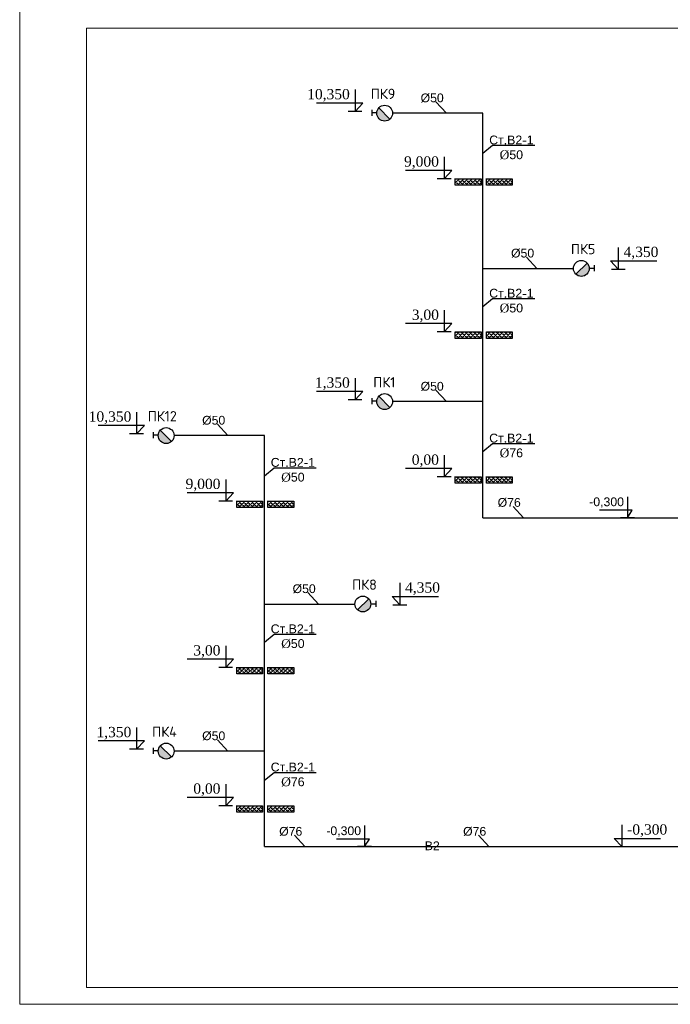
# Model space of a CAD drawing. Header units: inches. Extents: x 8001 to 766003, y -84601 to 563258.
# Tile 122 of 188: x 459401 to 478874, y 100998 to 130448. Entities that reach past the tile are written whole.
import ezdxf

# ---------------------------------------------------------------- set-up
doc = ezdxf.new("R2010")
doc.units = ezdxf.units.IN
doc.header["$MEASUREMENT"] = 0
doc.layers.add('PLAN', color=19, linetype='Continuous', lineweight=50)
doc.styles.get("Standard").update_dxf_attribs({"font": 'arial.ttf'})

msp = doc.modelspace()

# ---------------------------------------------------------------- hatches: boundary and pattern name
at = {"ltscale": 100}
h = msp.add_hatch(color=256, dxfattribs=at)
h.set_gradient(color1=(0, 0, 255), color2=(87, 87, 255), one_color=1, tint=0.67, name='INVCYLINDER')
h.paths.add_polyline_path([(470086.776, 127651.527, -0.184426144), (470147.426, 127809.383), (470483.996, 127476.331, -0.653361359)])
h = msp.add_hatch()
h.set_pattern_fill('SACNCR', color=256, scale=37.35093)
h.set_pattern_definition([(45, (587714.56, 164865.98), (-62.89142, 62.89142), []), (45, (587777.45, 164865.98), (-62.89142, 62.89142), [0, -88.9419])])
h.paths.add_polyline_path([(473211.374, 125498.099), (473211.374, 125690.189), (472438.917, 125690.189), (472438.917, 125498.099)])
h = msp.add_hatch()
h.set_pattern_fill('SACNCR', color=256, scale=37.35093)
h.set_pattern_definition([(45, (588644.34, 164865.98), (-62.89142, 62.89142), []), (45, (588707.23, 164865.98), (-62.89142, 62.89142), [0, -88.9419])])
h.paths.add_polyline_path([(474141.153, 125498.099), (474141.153, 125690.189), (473368.696, 125690.189), (473368.696, 125498.099)])
h = msp.add_hatch(color=256, dxfattribs=at)
h.set_gradient(color1=(0, 0, 255), color2=(87, 87, 255), one_color=1, tint=0.67, name='INVCYLINDER')
h.paths.add_polyline_path([(476447.982, 123008.349, 0.184426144), (476387.333, 123166.206), (476050.763, 122833.154, 0.653361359)])
h = msp.add_hatch()
h.set_pattern_fill('SACNCR', color=256, scale=37.35093)
h.set_pattern_definition([(45, (587714.56, 160282.55), (-62.89142, 62.89142), []), (45, (587777.45, 160282.55), (-62.89142, 62.89142), [0, -88.9419])])
h.paths.add_polyline_path([(473211.374, 120914.667), (473211.374, 121106.758), (472438.917, 121106.758), (472438.917, 120914.667)])
h = msp.add_hatch()
h.set_pattern_fill('SACNCR', color=256, scale=37.35093)
h.set_pattern_definition([(45, (588644.34, 160282.55), (-62.89142, 62.89142), []), (45, (588707.23, 160282.55), (-62.89142, 62.89142), [0, -88.9419])])
h.paths.add_polyline_path([(474141.153, 120914.667), (474141.153, 121106.758), (473368.696, 121106.758), (473368.696, 120914.667)])
h = msp.add_hatch(color=256, dxfattribs=at)
h.set_gradient(color1=(0, 0, 255), color2=(87, 87, 255), one_color=1, tint=0.67, name='INVCYLINDER')
h.paths.add_polyline_path([(470086.776, 119025.803, -0.184426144), (470147.426, 119183.659), (470483.996, 118850.607, -0.653361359)])
h = msp.add_hatch(color=256, dxfattribs=at)
h.set_gradient(color1=(0, 0, 255), color2=(87, 87, 255), one_color=1, tint=0.67, name='INVCYLINDER')
h.paths.add_polyline_path([(463548.423, 118008.852, -0.184426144), (463609.073, 118166.709), (463945.643, 117833.656, -0.653361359)])
h = msp.add_hatch()
h.set_pattern_fill('SACNCR', color=256, scale=37.35093)
h.set_pattern_definition([(45, (587714.56, 155949.295), (-62.89142, 62.89142), []), (45, (587777.45, 155949.295), (-62.89142, 62.89142), [0, -88.9419])])
h.paths.add_polyline_path([(473211.374, 116581.415), (473211.374, 116773.505), (472438.917, 116773.505), (472438.917, 116581.415)])
h = msp.add_hatch()
h.set_pattern_fill('SACNCR', color=256, scale=37.35093)
h.set_pattern_definition([(45, (588644.34, 155949.295), (-62.89142, 62.89142), []), (45, (588707.23, 155949.295), (-62.89142, 62.89142), [0, -88.9419])])
h.paths.add_polyline_path([(474141.153, 116581.415), (474141.153, 116773.505), (473368.696, 116773.505), (473368.696, 116581.415)])
h = msp.add_hatch()
h.set_pattern_fill('SACNCR', color=256, scale=37.35093)
h.set_pattern_definition([(45, (581176.21, 155223.3), (-62.89142, 62.89142), []), (45, (581239.1, 155223.3), (-62.89142, 62.89142), [0, -88.9419])])
h.paths.add_polyline_path([(466673.021, 115855.424), (466673.021, 116047.514), (465900.564, 116047.514), (465900.564, 115855.424)])
h = msp.add_hatch()
h.set_pattern_fill('SACNCR', color=256, scale=37.35093)
h.set_pattern_definition([(45, (582105.98, 155223.3), (-62.89142, 62.89142), []), (45, (582168.88, 155223.3), (-62.89142, 62.89142), [0, -88.9419])])
h.paths.add_polyline_path([(467602.8, 115855.424), (467602.8, 116047.514), (466830.342, 116047.514), (466830.342, 115855.424)])
h = msp.add_hatch(color=256, dxfattribs=at)
h.set_gradient(color1=(0, 0, 255), color2=(87, 87, 255), one_color=1, tint=0.67, name='INVCYLINDER')
h.paths.add_polyline_path([(469909.629, 112971.006, 0.184426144), (469848.98, 113128.862), (469512.41, 112795.81, 0.653361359)])
h = msp.add_hatch()
h.set_pattern_fill('SACNCR', color=256, scale=37.35093)
h.set_pattern_definition([(45, (581176.21, 150245.2), (-62.89142, 62.89142), []), (45, (581239.1, 150245.2), (-62.89142, 62.89142), [0, -88.9419])])
h.paths.add_polyline_path([(466673.021, 110877.323), (466673.021, 111069.414), (465900.564, 111069.414), (465900.564, 110877.323)])
h = msp.add_hatch()
h.set_pattern_fill('SACNCR', color=256, scale=37.35093)
h.set_pattern_definition([(45, (582105.98, 150245.2), (-62.89142, 62.89142), []), (45, (582168.88, 150245.2), (-62.89142, 62.89142), [0, -88.9419])])
h.paths.add_polyline_path([(467602.8, 110877.323), (467602.8, 111069.414), (466830.342, 111069.414), (466830.342, 110877.323)])
h = msp.add_hatch(color=256, dxfattribs=at)
h.set_gradient(color1=(0, 0, 255), color2=(87, 87, 255), one_color=1, tint=0.67, name='INVCYLINDER')
h.paths.add_polyline_path([(463548.423, 108571.711, -0.184426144), (463609.073, 108729.567), (463945.643, 108396.515, -0.653361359)])
h = msp.add_hatch()
h.set_pattern_fill('SACNCR', color=256, scale=37.35093)
h.set_pattern_definition([(45, (581176.21, 146111.07), (-62.89142, 62.89142), []), (45, (581239.1, 146111.07), (-62.89142, 62.89142), [0, -88.9419])])
h.paths.add_polyline_path([(466673.021, 106743.193), (466673.021, 106935.284), (465900.564, 106935.284), (465900.564, 106743.193)])
h = msp.add_hatch()
h.set_pattern_fill('SACNCR', color=256, scale=37.35093)
h.set_pattern_definition([(45, (582105.98, 146111.07), (-62.89142, 62.89142), []), (45, (582168.88, 146111.07), (-62.89142, 62.89142), [0, -88.9419])])
h.paths.add_polyline_path([(467602.8, 106743.193), (467602.8, 106935.284), (466830.342, 106935.284), (466830.342, 106743.193)])

# ---------------------------------------------------------------- linework, layer by layer
for p, q in [((469437.474, 128355.592), (469437.474, 127706.136)), ((469672.016, 127953.866), (468284.86, 127953.866)), ((469437.474, 127706.136), (469672.016, 127953.866)), ((469645.747, 127706.136), (469229.201, 127706.136)), ((473267.379, 126451.792), (473552.407, 126689.961)), ((473552.407, 126689.961), (474814.889, 126689.961)), ((472104.456, 126341.471), (472104.456, 125692.015)), ((472338.999, 125939.746), (470951.842, 125939.746)), ((472104.456, 125692.015), (472338.999, 125939.746)), ((472312.729, 125692.015), (471896.184, 125692.015)), ((477317.463, 123636.973), (477317.463, 122987.517)), ((477317.463, 122987.517), (477082.921, 123235.248)), ((477082.921, 123235.248), (478470.077, 123235.248)), ((477109.191, 122987.517), (477525.736, 122987.517)), ((473267.379, 121868.361), (473552.407, 122106.529)), ((473552.407, 122106.529), (474814.889, 122106.529)), ((472104.456, 121758.04), (472104.456, 121108.584)), ((472338.999, 121356.314), (470951.842, 121356.314)), ((472104.456, 121108.584), (472338.999, 121356.314)), ((472312.729, 121108.584), (471896.184, 121108.584)), ((469437.474, 119729.868), (469437.474, 119080.411)), ((469672.016, 119328.142), (468284.86, 119328.142)), ((469437.474, 119080.411), (469672.016, 119328.142)), ((469645.747, 119080.411), (469229.201, 119080.411)), ((462899.121, 118712.917), (462899.121, 118063.461)), ((463133.663, 118311.191), (461746.507, 118311.191)), ((462899.121, 118063.461), (463133.663, 118311.191)), ((463107.393, 118063.461), (462690.848, 118063.461)), ((473267.379, 117535.108), (473552.407, 117773.277)), ((473552.407, 117773.277), (474814.889, 117773.277)), ((472104.456, 117424.788), (472104.456, 116775.331)), ((466729.026, 116809.117), (467014.053, 117047.286)), ((467014.053, 117047.286), (468276.535, 117047.286)), ((472338.999, 117023.062), (470951.842, 117023.062)), ((472104.456, 116775.331), (472338.999, 117023.062)), ((465566.103, 116698.796), (465566.103, 116049.34)), ((472312.729, 116775.331), (471896.184, 116775.331)), ((465800.645, 116297.071), (464413.489, 116297.071)), ((465774.376, 116049.34), (465357.831, 116049.34)), ((465566.103, 116049.34), (465800.645, 116297.071)), ((477797.486, 115551.373), (477380.94, 115551.373)), ((470779.11, 113599.63), (470779.11, 112950.173)), ((470779.11, 112950.173), (470544.568, 113197.904)), ((470544.568, 113197.904), (471931.724, 113197.904)), ((470570.838, 112950.173), (470987.383, 112950.173)), ((466729.026, 111831.017), (467014.053, 112069.186)), ((467014.053, 112069.186), (468276.535, 112069.186)), ((465566.103, 111720.696), (465566.103, 111071.24)), ((465800.645, 111318.97), (464413.489, 111318.97)), ((465774.376, 111071.24), (465357.831, 111071.24)), ((465566.103, 111071.24), (465800.645, 111318.97)), ((462899.121, 109275.775), (462899.121, 108626.319)), ((463133.663, 108874.05), (461746.507, 108874.05)), ((462899.121, 108626.319), (463133.663, 108874.05)), ((463107.393, 108626.319), (462690.848, 108626.319)), ((466729.026, 107696.887), (467014.053, 107935.056)), ((467014.053, 107935.056), (468276.535, 107935.056)), ((465566.103, 107586.566), (465566.103, 106937.11)), ((465800.645, 107184.84), (464413.489, 107184.84)), ((465774.376, 106937.11), (465357.831, 106937.11)), ((465566.103, 106937.11), (465800.645, 107184.84)), ((477426.64, 106362.608), (477426.64, 105713.151)), ((477426.64, 105713.151), (477192.098, 105960.882)), ((477192.098, 105960.882), (478579.254, 105960.882)), ((469929.081, 105713.151), (469512.536, 105713.151)), ((477218.367, 105713.151), (477634.913, 105713.151))]:
    msp.add_line(p, q)
for p, q in [((469936.105, 127748.27), (469935.738, 127570.693)), ((470086.915, 127659.169), (469935.922, 127659.481)), ((470483.996, 127476.331), (470147.426, 127809.383)), ((476050.763, 122833.154), (476387.333, 123166.205)), ((476598.654, 123105.092), (476599.02, 122927.515)), ((476447.844, 123015.991), (476598.837, 123016.303)), ((469936.105, 119122.545), (469935.738, 118944.969)), ((470086.915, 119033.445), (469935.922, 119033.757)), ((470483.996, 118850.607), (470147.426, 119183.659)), ((463397.752, 118105.595), (463397.385, 117928.018)), ((463945.643, 117833.656), (463609.073, 118166.708)), ((463548.562, 118016.494), (463397.569, 118016.806)), ((469512.41, 112795.81), (469848.98, 113128.862)), ((469909.49, 112978.648), (470060.484, 112978.959)), ((470060.301, 113067.748), (470060.667, 112890.172)), ((463945.643, 108396.515), (463609.073, 108729.567)), ((463397.752, 108668.453), (463397.385, 108490.877)), ((463548.562, 108579.353), (463397.569, 108579.664))]:
    msp.add_line(p, q, dxfattribs=at)
at = {"color": 6}
for p, q in [((473267.379, 127651.038), (470560.836, 127651.038)), ((473267.379, 115551.373), (473267.379, 127651.038)), ((473267.379, 123007.86), (475973.922, 123007.86)), ((473267.379, 119025.313), (470560.836, 119025.313)), ((466729.026, 118008.363), (464022.483, 118008.363)), ((466729.026, 105713.151), (466729.026, 118008.363)), ((473267.379, 115551.373), (490798.854, 115551.373)), ((466729.026, 112970.516), (469435.569, 112970.516)), ((466729.026, 108571.221), (464022.483, 108571.221)), ((466729.026, 105713.151), (480960.633, 105713.151))]:
    msp.add_line(p, q, dxfattribs=at)
at = {"ltscale": 0.1}
for p, q in [((473211.374, 125690.19), (473211.374, 125498.099)), ((474141.153, 125690.19), (474141.153, 125498.099)), ((473211.374, 121106.758), (473211.374, 120914.667)), ((474141.153, 121106.758), (474141.153, 120914.667)), ((473211.374, 116773.506), (473211.374, 116581.415)), ((474141.153, 116773.506), (474141.153, 116581.415)), ((466673.021, 116047.515), (466673.021, 115855.424)), ((467602.8, 116047.515), (467602.8, 115855.424)), ((466673.021, 111069.414), (466673.021, 110877.324)), ((467602.8, 111069.414), (467602.8, 110877.324)), ((466673.021, 106935.284), (466673.021, 106743.194)), ((467602.8, 106935.284), (467602.8, 106743.194))]:
    msp.add_line(p, q, dxfattribs=at)
at = {"lineweight": 25, "ltscale": 8000}
for p, q in [((477589.213, 116179.473), (477589.213, 115551.373)), ((477735.626, 115778.926), (476750.042, 115778.926)), ((477589.213, 115551.373), (477735.626, 115778.926)), ((469720.809, 106341.252), (469720.809, 105713.151)), ((469867.222, 105940.704), (468881.637, 105940.704)), ((469720.809, 105713.151), (469867.222, 105940.704))]:
    msp.add_line(p, q, dxfattribs=at)
for points in [[(472171.951, 127651.038), (471860.366, 127990.652)], [(473211.374, 125498.099), (472438.917, 125498.099), (472438.917, 125690.19), (473211.374, 125690.19)], [(474141.153, 125498.099), (473368.696, 125498.099), (473368.696, 125690.19), (474141.153, 125690.19)], [(474878.494, 123007.86), (474566.909, 123347.474)], [(473211.374, 120914.667), (472438.917, 120914.667), (472438.917, 121106.758), (473211.374, 121106.758)], [(474141.153, 120914.667), (473368.696, 120914.667), (473368.696, 121106.758), (474141.153, 121106.758)], [(472171.951, 119025.313), (471860.366, 119364.928)], [(465633.598, 118008.363), (465322.013, 118347.977)], [(473211.374, 116581.415), (472438.917, 116581.415), (472438.917, 116773.506), (473211.374, 116773.506)], [(474141.153, 116581.415), (473368.696, 116581.415), (473368.696, 116773.506), (474141.153, 116773.506)], [(466673.021, 115855.424), (465900.564, 115855.424), (465900.564, 116047.515), (466673.021, 116047.515)], [(467602.8, 115855.424), (466830.343, 115855.424), (466830.343, 116047.515), (467602.8, 116047.515)], [(474478.087, 115551.373), (474166.502, 115890.987)], [(468340.141, 112970.516), (468028.556, 113310.13)], [(466673.021, 110877.324), (465900.564, 110877.324), (465900.564, 111069.414), (466673.021, 111069.414)], [(467602.8, 110877.324), (466830.343, 110877.324), (466830.343, 111069.414), (467602.8, 111069.414)], [(465633.598, 108571.221), (465322.013, 108910.835)], [(466673.021, 106743.194), (465900.564, 106743.194), (465900.564, 106935.284), (466673.021, 106935.284)], [(467602.8, 106743.194), (466830.343, 106743.194), (466830.343, 106935.284), (467602.8, 106935.284)], [(467939.734, 105713.151), (467628.149, 106052.766)], [(473444.576, 105713.151), (473132.991, 106052.766)]]:
    msp.add_lwpolyline(points)
at = {"ltscale": 100}
for centre in [(470323.806, 127651.038), (476210.952, 123007.86), (470323.806, 119025.313), (463785.453, 118008.363), (469672.599, 112970.516), (463785.453, 108571.221)]:
    msp.add_circle(centre, 237.03, dxfattribs=at)
at = {"layer": 'PLAN', "color": 0, "linetype": 'ByBlock', "lineweight": 0, "ltscale": 5}
for points in [[(459401.008, 130697.509), (501401.008, 130697.509), (501401.008, 100997.509), (459401.008, 100997.509)], [(461401.008, 130197.509), (500901.008, 130197.509), (500901.008, 101497.509), (461401.008, 101497.509)]]:
    msp.add_lwpolyline(points, close=True, dxfattribs=at)

# ---------------------------------------------------------------- texts
at = {"lineweight": 30, "char_height": 307.3448, "width": 1371.21743, "line_spacing_factor": 0.9}
for s, insert, attachment_point in [('{\\fTimes New Roman|b0|i0|c204|p18;10,350}', (469281.522, 128374.332), 3), ('{\\fISOCPEUR|b0|i0|c204|p34;ПК9}', (470643.108, 128383.729), 3), ('{\\fTimes New Roman|b0|i0|c204|p18;9,000}', (471948.505, 126360.211), 3), ('{\\fISOCPEUR|b0|i0|c204|p34;ПК5}', (476629.16, 123740.551), 3), ('{\\fTimes New Roman|b0|i0|c204|p18;4,350}', (477473.415, 123655.713), 1), ('{\\fTimes New Roman|b0|i0|c204|p18;3,00}', (471948.505, 121776.78), 3), ('{\\fTimes New Roman|b0|i0|c204|p18;1,350}', (469281.522, 119748.608), 3), ('{\\fISOCPEUR|b0|i0|c204|p34;ПК1}', (470643.108, 119758.005), 3), ('{\\fTimes New Roman|b0|i0|c204|p18;10,350}', (462743.169, 118731.657), 3), ('{\\fISOCPEUR|b0|i0|c204|p34;ПК12}', (464104.755, 118741.054), 3), ('{\\fTimes New Roman|b0|i0|c204|p18;0,00}', (471948.505, 117443.528), 3), ('{\\fTimes New Roman|b0|i0|c204|p18;9,000}', (465410.151, 116717.537), 3), ('{\\fISOCPEUR|b0|i0|c204|p34;ПК8}', (470090.807, 113703.208), 3), ('{\\fTimes New Roman|b0|i0|c204|p18;4,350}', (470935.062, 113618.37), 1), ('{\\fTimes New Roman|b0|i0|c204|p18;3,00}', (465410.151, 111739.436), 3), ('{\\fTimes New Roman|b0|i0|c204|p18;1,350}', (462743.169, 109294.515), 3), ('{\\fISOCPEUR|b0|i0|c204|p34;ПК4}', (464104.755, 109303.913), 3), ('{\\fTimes New Roman|b0|i0|c204|p18;0,00}', (465410.151, 107605.306), 3), ('{\\fTimes New Roman|b0|i0|c204|p18;-0,300}', (477582.592, 106381.348), 1)]:
    msp.add_mtext(s, dxfattribs=dict(at, insert=insert, attachment_point=attachment_point))
at = {"lineweight": 30, "char_height": 262.0282, "width": 453.27513, "attachment_point": 1}
for s, insert in [('%%C50', (471400.028, 128240.28)), ('%%C50', (474106.571, 123597.102)), ('%%C50', (471400.028, 119614.555)), ('%%C50', (464861.675, 118597.605)), ('%%C76', (473706.164, 116140.615)), ('%%C50', (467568.218, 113559.758)), ('%%C50', (464861.675, 109160.463)), ('%%C76', (467167.811, 106302.393)), ('%%C76', (472672.653, 106302.393)), ('В2', (471525.011, 105869.475))]:
    msp.add_mtext(s, dxfattribs=dict(at, insert=insert))
at = {"lineweight": -3, "ltscale": 20, "char_height": 264.67496, "width": 643.91695, "attachment_point": 2}
for s, insert in [('Ст{\\fTimes New Roman|b0|i0|c186|p18;.}В2{\\fTimes New Roman|b0|i0|c186|p18;-}1\\P{\\fTimes New Roman|b0|i0|c186|p18;%%C}50', (474116.264, 126981.454)), ('Ст{\\fTimes New Roman|b0|i0|c186|p18;.}В2{\\fTimes New Roman|b0|i0|c186|p18;-}1\\P{\\fTimes New Roman|b0|i0|c186|p18;%%C}50', (474116.264, 122398.023)), ('Ст{\\fTimes New Roman|b0|i0|c186|p18;.}В2{\\fTimes New Roman|b0|i0|c186|p18;-}1\\P{\\fTimes New Roman|b0|i0|c186|p18;%%C}76', (474116.264, 118064.77)), ('Ст{\\fTimes New Roman|b0|i0|c186|p18;.}В2{\\fTimes New Roman|b0|i0|c186|p18;-}1\\P{\\fTimes New Roman|b0|i0|c186|p18;%%C}50', (467577.911, 117338.779)), ('Ст{\\fTimes New Roman|b0|i0|c186|p18;.}В2{\\fTimes New Roman|b0|i0|c186|p18;-}1\\P{\\fTimes New Roman|b0|i0|c186|p18;%%C}50', (467577.911, 112360.679)), ('Ст{\\fTimes New Roman|b0|i0|c186|p18;.}В2{\\fTimes New Roman|b0|i0|c186|p18;-}1\\P{\\fTimes New Roman|b0|i0|c186|p18;%%C}76', (467577.911, 108226.549))]:
    msp.add_mtext(s, dxfattribs=dict(at, insert=insert))
at = {"char_height": 262.7798, "width": 577.88337, "attachment_point": 3}
for insert in [(477487.009, 116159.095), (469618.605, 106320.874)]:
    msp.add_mtext('-0,300', dxfattribs=dict(at, insert=insert))

doc.saveas('drawing.dxf')
